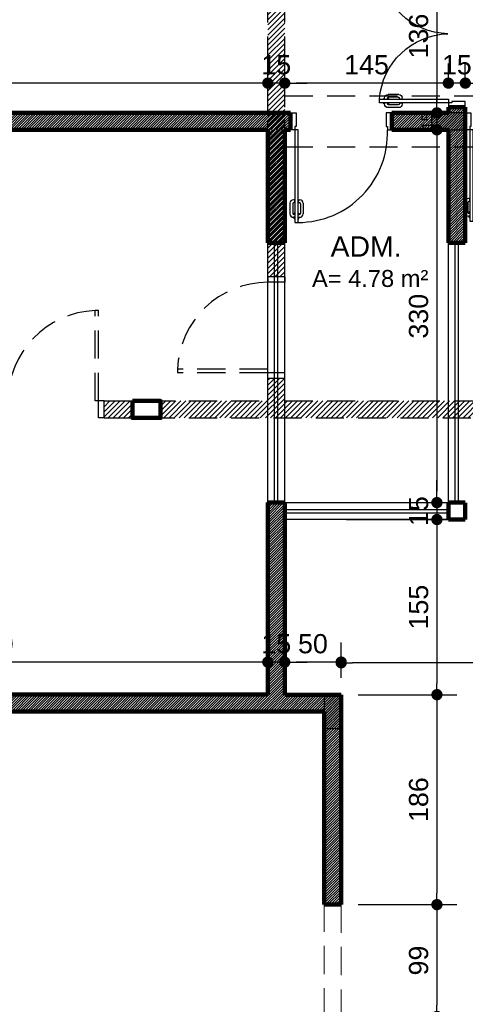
# Model space of a CAD drawing. Header units: metres. Extents: x -44 to 208, y -13 to 238.
# Tile 113 of 154: x 28.5 to 32.45, y 217.96 to 226.68. Entities that reach past the tile are written whole.
import ezdxf

# ---------------------------------------------------------------- set-up
doc = ezdxf.new("R2010")
doc.units = ezdxf.units.M
doc.header["$MEASUREMENT"] = 0
doc.linetypes.add('HIDDEN', pattern=[0.375, 0.25, -0.125])
doc.layers.add('A4Proj', color=1, linetype='HIDDEN', lineweight=9)
doc.layers.add('ALV-ALT', color=7, linetype='Continuous', lineweight=90)
for name, color, linetype in [('ALV-CONS', 12, 'Continuous'), ('ALV-DEM', 41, 'HIDDEN'), ('CTA-GER', 35, 'Continuous'), ('ESQ-JAN', 3, 'Continuous'), ('ESQ-POR', 3, 'Continuous'), ('EST-LAJ', 6, 'Continuous'), ('HTC-PIS', 8, 'Continuous'), ('TXT-AMB', 25, 'Continuous'), ('TXT-ESP', 40, 'Continuous')]:
    doc.layers.add(name, color=color, linetype=linetype)
doc.styles.add('Texto Ambiente 1-50', font='arial.ttf', dxfattribs={"height": 0.12})
doc.styles.add('Texto Cota', font='arial.ttf')
doc.styles.add('Texto Especificacao 1-50', font='arial.ttf', dxfattribs={"height": 0.1})
doc.dimstyles.new('ARQ-1-100', dxfattribs={"dimscale": 0, "dimtxt": 0.17, "dimasz": 0.1, "dimexe": 0.175, "dimexo": 0.15, "dimgap": 0.075, "dimtad": 1, "dimdec": 0, "dimlfac": 100, "dimzin": 1, "dimdsep": 46, "dimtxsty": 'Texto Cota', "dimblk1": 'DOT', "dimblk2": 'DOT', "dimsah": 1, "dimcen": 0.2, "dimclrd": 256, "dimclre": 256, "dimclrt": 15, "dimaunit": 1, "dimazin": 0, "dimtfac": 1.8, "dimtdec": 0, "dimtix": 1, "dimtmove": 2, "dimatfit": 1, "dimldrblk": 'DOT', "dimfxl": 1, "dimtolj": 1, "dimtzin": 4, "dimlwd": -1, "dimarcsym": 0})
doc.dimstyles.new('ARQ-1-50', dxfattribs={"dimscale": 0, "dimtxt": 0.1, "dimasz": 0.07, "dimexe": 0.075, "dimexo": 0.1, "dimgap": 0.035, "dimtad": 1, "dimdec": 0, "dimlfac": 100, "dimzin": 1, "dimdsep": 46, "dimtxsty": 'Texto Cota', "dimblk": 'DOT', "dimcen": 0.1, "dimclrd": 256, "dimclre": 256, "dimclrt": 15, "dimaunit": 1, "dimadec": 0, "dimazin": 0, "dimtfac": 1.8, "dimtdec": 0, "dimtix": 1, "dimtmove": 2, "dimatfit": 1, "dimldrblk": 'DOT', "dimfxl": 1, "dimtolj": 1, "dimtzin": 4, "dimlwd": -1, "dimarcsym": 0})
pattern_1 = [(45, (129.664362, 161.26616), (-0.0112253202, 0.0112253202), [])]

# ---------------------------------------------------------------- blocks, each defined once
blk = doc.blocks.new('A$C19E358C8')
at = {"layer": 'ALV-DEM'}
h = blk.add_hatch(dxfattribs=at)
h.set_pattern_fill('LINE', color=256, scale=0.01, angle=45)
h.set_pattern_definition([(45, (77.251412, -66.988773), (-0.02245064, 0.02245064), [])])
h.paths.add_polyline_path([(-5.85, -4.95), (-9.85, -4.95), (-9.85, -5.1), (-5.85, -5.1)])
h.paths.add_polyline_path([(-1, -4.95), (-3.35, -4.95), (-3.35, -4.75), (-3.5, -4.75), (-3.5, -4.95), (-4.45, -4.95), (-4.45, -5.1), (-1, -5.1)])
h.paths.add_polyline_path([(-4.7, -4.95), (-4.95, -4.95), (-4.95, -5.1), (-4.7, -5.1)])
h.paths.add_polyline_path([(-3.35, 0), (-3.5, 0), (-3.5, -3.85), (-3.35, -3.85)])
h.paths.add_polyline_path([(0, -4.95), (-0.1, -4.95), (-0.1, -5.1), (0, -5.1)])
h.paths.add_polyline_path([(-8.85, -12.83), (-9.85, -12.83), (-9.85, -12.98), (-8.85, -12.98)])
h.paths.add_polyline_path([(-3.89, -12.83), (-5.39, -12.83), (-5.39, -12.98), (-3.89, -12.98)])
h.paths.add_polyline_path([(0, -12.83), (-0.89, -12.83), (-0.89, -12.98), (-0.8898, -12.98), (0, -12.98)])
h.paths.add_polyline_path([(2.5, -13.9), (1.25, -13.9), (1.25, -13.8), (1.1, -13.8), (1.1, -14.15), (1.25, -14.15), (1.25, -14.05), (2.5, -14.05)])
h.paths.add_polyline_path([(1.25, -13), (1.1, -13), (1.1, -13.1), (1.25, -13.1)])
h.paths.add_polyline_path([(2.5, -14.95), (1.25, -14.95), (1.25, -14.85), (1.1, -14.85), (1.1, -15.2), (1.25, -15.2), (1.25, -15.1), (2.5, -15.1)])
h.paths.add_polyline_path([(2.5, -16), (1.25, -16), (1.25, -15.9), (1.1, -15.9), (1.1, -16.15), (2.5, -16.15)])
for p, q in [((-3.5, -3.85), (-3.5, 0)), ((-3.35, -3.85), (-3.35, 0)), ((-3.35, -2.25), (-1, -2.25)), ((-3.35, -2.7), (-1, -2.7)), ((-3.5, -3.85), (-3.5, -3.9)), ((-3.35, -3.85), (-3.5, -3.85)), ((-3.35, -3.9), (-3.5, -3.9)), ((-3.35, -3.85), (-3.35, -3.9)), ((-5.03, -4.95), (-5.03, -4.15)), ((-5, -4.95), (-5, -4.15)), ((-3.5, -4.67), (-4.3, -4.67)), ((-4.3, -4.67), (-4.3, -4.7)), ((-3.5, -4.7), (-4.3, -4.7)), ((-3.5, -4.7), (-3.5, -4.67)), ((-3.35, -4.7), (-3.5, -4.7)), ((-3.5, -4.75), (-3.5, -4.7)), ((-3.35, -4.75), (-3.35, -4.7)), ((-3.5, -4.95), (-3.5, -4.75)), ((-3.35, -4.75), (-3.5, -4.75)), ((-3.35, -4.95), (-3.35, -4.75)), ((-5, -4.95), (-5.03, -4.95)), ((-5, -5.1), (-5, -4.95)), ((-4.95, -4.95), (-5, -4.95)), ((-4.95, -5.1), (-4.95, -4.95)), ((-4.95, -4.95), (-3.5, -4.95)), ((-3.35, -4.95), (-1, -4.95)), ((-4.95, -5.1), (-5, -5.1)), ((-4.95, -5.1), (-1, -5.1))]:
    blk.add_line(p, q, dxfattribs=at)
for centre, start, end in [((-3.5, -4.7), 90, 177.85241), ((-5, -4.95), 92.14759, 180)]:
    blk.add_arc(centre, 0.8006, start, end, dxfattribs=at)
at = {"layer": 'ESQ-POR', "color": 3, "linetype": 'Continuous', "lineweight": -3}
blk.add_line((-5, -4.15), (-5.03, -4.15), dxfattribs=at)
blk = doc.blocks.new('PORTA')
at = {"layer": 'ESQ-POR'}
for p, q in [((-19.1185, 71.4938), (-19.0685, 71.4938)), ((-19.0685, 71.4938), (-19.0685, 71.3738)), ((-18.2685, 71.4938), (-18.2685, 71.3738)), ((-18.2185, 71.4938), (-18.2685, 71.4938)), ((-18.2185, 71.4938), (-18.2685, 71.4938)), ((-19.0785, 71.3438), (-19.1185, 71.3438)), ((-19.0785, 71.3738), (-19.0785, 71.3438)), ((-19.0685, 71.3738), (-19.0785, 71.3738)), ((-19.0485, 71.3438), (-19.0785, 71.3438)), ((-19.0785, 71.3438), (-19.0785, 70.5238)), ((-19.0485, 70.5238), (-19.0485, 71.3438)), ((-18.2685, 71.3738), (-18.2585, 71.3738)), ((-18.2585, 71.3738), (-18.2585, 71.3438)), ((-18.2585, 71.3438), (-18.2185, 71.3438)), ((-19.1219, 70.6945), (-19.1219, 70.5993)), ((-19.0972, 70.6895), (-19.0972, 70.604)), ((-19.0793, 70.7245), (-19.0919, 70.7245)), ((-19.0793, 70.6995), (-19.0872, 70.6995)), ((-19.0793, 70.6995), (-19.0793, 70.7245)), ((-19.0478, 70.7245), (-19.0352, 70.7245)), ((-19.0478, 70.6995), (-19.0478, 70.7245)), ((-19.0478, 70.6995), (-19.0399, 70.6995)), ((-19.0299, 70.6895), (-19.0299, 70.604)), ((-19.0052, 70.6945), (-19.0052, 70.5993)), ((-19.0785, 70.6074), (-19.0845, 70.6074)), ((-19.0845, 70.6074), (-19.0845, 70.594)), ((-19.0485, 70.6074), (-19.0426, 70.6074)), ((-19.0426, 70.6074), (-19.0426, 70.594)), ((-19.0841, 70.5693), (-19.0919, 70.5693)), ((-19.0841, 70.594), (-19.0872, 70.594)), ((-19.0841, 70.5566), (-19.0841, 70.5693)), ((-19.0785, 70.5566), (-19.0841, 70.5566)), ((-19.0785, 70.5238), (-19.0485, 70.5238)), ((-19.0485, 70.5566), (-19.0429, 70.5566)), ((-19.0429, 70.594), (-19.0399, 70.594)), ((-19.0429, 70.5566), (-19.0429, 70.5693)), ((-19.0429, 70.5693), (-19.0352, 70.5693))]:
    blk.add_line(p, q, dxfattribs=at)
for centre, radius, start, end in [((-19.0485, 71.3143), 0.7905, 270, 2.135), ((-19.0919, 70.6945), 0.03, 90, 180), ((-19.0872, 70.6895), 0.01, 90, 180), ((-19.0399, 70.6895), 0.01, 0, 90), ((-19.0352, 70.6945), 0.03, 0, 90), ((-19.0919, 70.5993), 0.03, 180, 270), ((-19.0872, 70.604), 0.01, 180, 270), ((-19.0399, 70.604), 0.01, 270, 0), ((-19.0352, 70.5993), 0.03, 270, 0)]:
    blk.add_arc(centre, radius, start, end, dxfattribs=at)
blk = doc.blocks.new('PORTA 120 DUPLA')
at = {"layer": 'ESQ-POR'}
for p, q in [((-96.8286, 44.0414), (-96.7786, 44.0414)), ((-96.7786, 44.0414), (-96.7786, 43.9214)), ((-95.5786, 44.0412), (-95.5786, 43.9212)), ((-95.5786, 44.0412), (-95.5286, 44.0412)), ((-96.7886, 43.8914), (-96.8286, 43.8914)), ((-96.7886, 43.9214), (-96.7886, 43.8914)), ((-96.7786, 43.9214), (-96.7886, 43.9214)), ((-96.7886, 43.8914), (-96.7886, 43.2814)), ((-96.7586, 43.8914), (-96.7886, 43.8914)), ((-96.7586, 43.2814), (-96.7586, 43.8914)), ((-95.5986, 43.8912), (-95.5986, 43.2812)), ((-95.5986, 43.8912), (-95.5686, 43.8912)), ((-95.5786, 43.9212), (-95.5686, 43.9212)), ((-95.5686, 43.9212), (-95.5686, 43.8912)), ((-95.5686, 43.2812), (-95.5686, 43.8912)), ((-95.5686, 43.8912), (-95.5286, 43.8912)), ((-96.832, 43.4521), (-96.832, 43.3569)), ((-96.8073, 43.4471), (-96.8073, 43.3616)), ((-96.7894, 43.4821), (-96.802, 43.4821)), ((-96.7894, 43.4571), (-96.7973, 43.4571)), ((-96.7894, 43.4571), (-96.7894, 43.4821)), ((-96.7579, 43.4571), (-96.7579, 43.4821)), ((-96.7579, 43.4821), (-96.7453, 43.4821)), ((-96.7579, 43.4571), (-96.75, 43.4571)), ((-96.74, 43.4471), (-96.74, 43.3616)), ((-96.7153, 43.4521), (-96.7153, 43.3569)), ((-95.642, 43.4518), (-95.642, 43.3567)), ((-95.6173, 43.4469), (-95.6173, 43.3614)), ((-95.5994, 43.4818), (-95.612, 43.4818)), ((-95.5994, 43.4569), (-95.6073, 43.4569)), ((-95.5994, 43.4569), (-95.5994, 43.4818)), ((-95.5679, 43.4818), (-95.5553, 43.4818)), ((-95.5679, 43.4569), (-95.5679, 43.4818)), ((-95.5679, 43.4569), (-95.56, 43.4569)), ((-95.55, 43.4469), (-95.55, 43.3614)), ((-95.5253, 43.4518), (-95.5253, 43.3567)), ((-96.7942, 43.3269), (-96.802, 43.3269)), ((-96.7942, 43.3516), (-96.7973, 43.3516)), ((-96.7946, 43.365), (-96.7946, 43.3516)), ((-96.7886, 43.365), (-96.7946, 43.365)), ((-96.7942, 43.3142), (-96.7942, 43.3269)), ((-96.7586, 43.365), (-96.7527, 43.365)), ((-96.753, 43.3516), (-96.75, 43.3516)), ((-96.753, 43.3269), (-96.7453, 43.3269)), ((-96.753, 43.3142), (-96.753, 43.3269)), ((-96.7527, 43.365), (-96.7527, 43.3516)), ((-95.6042, 43.3267), (-95.612, 43.3267)), ((-95.6042, 43.3514), (-95.6073, 43.3514)), ((-95.5986, 43.3648), (-95.6046, 43.3648)), ((-95.6046, 43.3648), (-95.6046, 43.3514)), ((-95.6042, 43.314), (-95.6042, 43.3267)), ((-95.5686, 43.3648), (-95.5627, 43.3648)), ((-95.563, 43.3514), (-95.56, 43.3514)), ((-95.563, 43.314), (-95.563, 43.3267)), ((-95.563, 43.3267), (-95.5553, 43.3267)), ((-95.5627, 43.3648), (-95.5627, 43.3514)), ((-96.7886, 43.3142), (-96.7942, 43.3142)), ((-96.7886, 43.2814), (-96.7586, 43.2814)), ((-96.7586, 43.3142), (-96.753, 43.3142)), ((-95.5986, 43.314), (-95.6042, 43.314)), ((-95.5986, 43.2812), (-95.5686, 43.2812)), ((-95.5686, 43.314), (-95.563, 43.314))]:
    blk.add_line(p, q, dxfattribs=at)
for centre, radius, start, end in [((-96.8016, 43.9031), 0.6232, 273.95602, 358.46116), ((-95.5552, 43.9033), 0.6236, 181.55354, 266.00804), ((-96.802, 43.4521), 0.03, 90, 180), ((-96.7973, 43.4471), 0.01, 90, 180), ((-96.75, 43.4471), 0.01, 0, 90), ((-96.7453, 43.4521), 0.03, 0, 90), ((-95.612, 43.4518), 0.03, 90, 180), ((-95.6073, 43.4469), 0.01, 90, 180), ((-95.56, 43.4469), 0.01, 0, 90), ((-95.5553, 43.4518), 0.03, 0, 90), ((-96.802, 43.3569), 0.03, 180, 270), ((-96.7973, 43.3616), 0.01, 180, 270), ((-96.75, 43.3616), 0.01, 270, 0), ((-96.7453, 43.3569), 0.03, 270, 0), ((-95.612, 43.3567), 0.03, 180, 270), ((-95.6073, 43.3614), 0.01, 180, 270), ((-95.56, 43.3614), 0.01, 270, 0), ((-95.5553, 43.3567), 0.03, 270, 0)]:
    blk.add_arc(centre, radius, start, end, dxfattribs=at)
blk = doc.blocks.new('PORTA 1.60X2.10 DUPLA')
at = {"layer": 'ESQ-POR'}
for p, q in [((-103.6934, 43.2764), (-103.6434, 43.2764)), ((-103.6434, 43.2764), (-103.6434, 43.1564)), ((-102.0434, 43.2764), (-102.0434, 43.1564)), ((-101.9934, 43.2764), (-102.0434, 43.2764)), ((-103.6434, 43.1564), (-103.6534, 43.1564)), ((-103.6534, 43.1564), (-103.6534, 43.1264)), ((-102.0434, 43.1564), (-102.0334, 43.1564)), ((-102.0334, 43.1564), (-102.0334, 43.1264)), ((-103.6534, 43.1264), (-103.6934, 43.1264)), ((-103.6234, 43.1264), (-103.6534, 43.1264)), ((-103.6534, 43.1264), (-103.6534, 42.3164)), ((-103.6234, 42.3164), (-103.6234, 43.1264)), ((-102.0334, 43.1264), (-102.0634, 43.1264)), ((-102.0634, 43.1264), (-102.0634, 42.3164)), ((-102.0334, 42.3164), (-102.0334, 43.1264)), ((-102.0334, 43.1264), (-101.9934, 43.1264)), ((-103.6967, 42.487), (-103.6967, 42.3919)), ((-103.6721, 42.4821), (-103.6721, 42.3966)), ((-103.6542, 42.517), (-103.6667, 42.517)), ((-103.6542, 42.4921), (-103.6621, 42.4921)), ((-103.6542, 42.4921), (-103.6542, 42.517)), ((-103.6226, 42.517), (-103.6101, 42.517)), ((-103.6226, 42.4921), (-103.6226, 42.517)), ((-103.6226, 42.4921), (-103.6147, 42.4921)), ((-103.6047, 42.4821), (-103.6047, 42.3966)), ((-103.5801, 42.487), (-103.5801, 42.3919)), ((-102.1067, 42.487), (-102.1067, 42.3919)), ((-102.0821, 42.4821), (-102.0821, 42.3966)), ((-102.0642, 42.517), (-102.0767, 42.517)), ((-102.0642, 42.4921), (-102.0721, 42.4921)), ((-102.0642, 42.4921), (-102.0642, 42.517)), ((-102.0326, 42.4921), (-102.0326, 42.517)), ((-102.0326, 42.517), (-102.0201, 42.517)), ((-102.0326, 42.4921), (-102.0247, 42.4921)), ((-102.0147, 42.4821), (-102.0147, 42.3966)), ((-101.9901, 42.487), (-101.9901, 42.3919)), ((-103.659, 42.3619), (-103.6667, 42.3619)), ((-103.659, 42.3866), (-103.6621, 42.3866)), ((-103.6534, 42.4), (-103.6594, 42.4)), ((-103.6594, 42.4), (-103.6594, 42.3866)), ((-103.659, 42.3492), (-103.659, 42.3619)), ((-103.6234, 42.4), (-103.6174, 42.4)), ((-103.6178, 42.3866), (-103.6147, 42.3866)), ((-103.6178, 42.3492), (-103.6178, 42.3619)), ((-103.6178, 42.3619), (-103.6101, 42.3619)), ((-103.6174, 42.4), (-103.6174, 42.3866)), ((-102.069, 42.3619), (-102.0767, 42.3619)), ((-102.069, 42.3866), (-102.0721, 42.3866)), ((-102.0694, 42.4), (-102.0694, 42.3866)), ((-102.0634, 42.4), (-102.0694, 42.4)), ((-102.069, 42.3492), (-102.069, 42.3619)), ((-102.0334, 42.4), (-102.0274, 42.4)), ((-102.0278, 42.3866), (-102.0247, 42.3866)), ((-102.0278, 42.3619), (-102.0201, 42.3619)), ((-102.0278, 42.3492), (-102.0278, 42.3619)), ((-102.0274, 42.4), (-102.0274, 42.3866)), ((-103.6534, 42.3492), (-103.659, 42.3492)), ((-103.6534, 42.3164), (-103.6234, 42.3164)), ((-103.6234, 42.3492), (-103.6178, 42.3492)), ((-102.0634, 42.3492), (-102.069, 42.3492)), ((-102.0634, 42.3164), (-102.0334, 42.3164)), ((-102.0334, 42.3492), (-102.0278, 42.3492))]:
    blk.add_line(p, q, dxfattribs=at)
for centre, radius, start, end in [((-103.6661, 43.1335), 0.8183, 272.99026, 359.49822), ((-102.0252, 43.1287), 0.8132, 180.16307, 267.30577), ((-103.6667, 42.487), 0.03, 90, 180), ((-103.6621, 42.4821), 0.01, 90, 180), ((-103.6147, 42.4821), 0.01, 0, 90), ((-103.6101, 42.487), 0.03, 0, 90), ((-102.0767, 42.487), 0.03, 90, 180), ((-102.0721, 42.4821), 0.01, 90, 180), ((-102.0247, 42.4821), 0.01, 0, 90), ((-102.0201, 42.487), 0.03, 0, 90), ((-103.6667, 42.3919), 0.03, 180, 270), ((-103.6621, 42.3966), 0.01, 180, 270), ((-103.6147, 42.3966), 0.01, 270, 0), ((-103.6101, 42.3919), 0.03, 270, 0), ((-102.0767, 42.3919), 0.03, 180, 270), ((-102.0721, 42.3966), 0.01, 180, 270), ((-102.0247, 42.3966), 0.01, 270, 0), ((-102.0201, 42.3919), 0.03, 270, 0)]:
    blk.add_arc(centre, radius, start, end, dxfattribs=at)
blk = doc.blocks.new('_DOT')
at = {"color": 0, "linetype": 'ByBlock'}
blk.add_line((-0.5, 0), (-1, 0), dxfattribs=at)
at = {"color": 0, "linetype": 'ByBlock', "const_width": 0.5}
blk.add_lwpolyline([(-0.25, 0, 1), (0.25, 0, 1)], format="xyb", close=True, dxfattribs=at)
blk = doc.blocks.new('*D4284')
at = {"layer": 'CTA-GER', "lineweight": -2, "transparency": 16777216}
for p, q in [((32.4518, 226.0799), (32.4518, 226.2933)), ((34.352, 226.2683), (34.352, 226.2933))]:
    blk.add_line(p, q, dxfattribs=at)
at = {"layer": 'CTA-GER', "transparency": 16777216}
blk.add_line((34.252, 226.1183), (32.5518, 226.1183), dxfattribs=at)
at = {"layer": 'Defpoints', "color": 0, "transparency": 16777216}
for p in [(32.4518, 226.1183), (34.352, 226.1183), (32.4518, 225.9299)]:
    blk.add_point(p, dxfattribs=at)
at = {"layer": 'CTA-GER', "transparency": 16777216, "xscale": 0.1, "yscale": 0.1, "zscale": 0.1, "rotation": 180}
blk.add_blockref('_DOT', (32.4518, 226.1183), dxfattribs=at)
at = {"layer": 'CTA-GER', "transparency": 16777216, "xscale": 0.1, "yscale": 0.1, "zscale": 0.1}
blk.add_blockref('_DOT', (34.352, 226.1183), dxfattribs=at)
at = {"layer": 'CTA-GER', "color": 15, "transparency": 16777216, "insert": (33.4019, 226.2801), "char_height": 0.17, "attachment_point": 5, "style": 'Texto Cota'}
blk.add_mtext('\\A1;190', dxfattribs=at)
blk = doc.blocks.new('*D4285')
at = {"layer": 'CTA-GER', "lineweight": -2, "transparency": 16777216}
for p, q in [((32.3018, 226.0749), (32.3018, 226.2933)), ((32.4518, 226.0799), (32.4518, 226.2933))]:
    blk.add_line(p, q, dxfattribs=at)
at = {"layer": 'CTA-GER', "transparency": 16777216}
for p, q in [((32.2018, 226.1183), (32.1018, 226.1183)), ((32.4518, 226.1183), (32.3018, 226.1183)), ((32.5518, 226.1183), (32.6518, 226.1183))]:
    blk.add_line(p, q, dxfattribs=at)
at = {"layer": 'Defpoints', "color": 0, "transparency": 16777216}
for p in [(32.3018, 226.1183), (32.3018, 225.9249), (32.4518, 225.9299)]:
    blk.add_point(p, dxfattribs=at)
at = {"layer": 'CTA-GER', "transparency": 16777216, "xscale": 0.1, "yscale": 0.1, "zscale": 0.1}
blk.add_blockref('_DOT', (32.3018, 226.1183), dxfattribs=at)
at = {"layer": 'CTA-GER', "transparency": 16777216, "xscale": 0.1, "yscale": 0.1, "zscale": 0.1, "rotation": 180}
blk.add_blockref('_DOT', (32.4518, 226.1183), dxfattribs=at)
at = {"layer": 'CTA-GER', "color": 15, "transparency": 16777216, "insert": (32.3768, 226.2801), "char_height": 0.17, "attachment_point": 5, "style": 'Texto Cota'}
blk.add_mtext('\\A1;15', dxfattribs=at)
blk = doc.blocks.new('*D4299')
at = {"layer": 'CTA-GER', "lineweight": -2, "transparency": 16777216}
for p, q in [((30.852, 226.0049), (30.852, 226.2933)), ((32.3018, 226.0749), (32.3018, 226.2933))]:
    blk.add_line(p, q, dxfattribs=at)
at = {"layer": 'CTA-GER', "transparency": 16777216}
blk.add_line((32.2018, 226.1183), (30.952, 226.1183), dxfattribs=at)
at = {"layer": 'Defpoints', "color": 0, "transparency": 16777216}
for p in [(30.852, 226.1183), (32.3018, 225.9249), (30.852, 225.8549)]:
    blk.add_point(p, dxfattribs=at)
at = {"layer": 'CTA-GER', "transparency": 16777216, "xscale": 0.1, "yscale": 0.1, "zscale": 0.1, "rotation": 180}
blk.add_blockref('_DOT', (30.852, 226.1183), dxfattribs=at)
at = {"layer": 'CTA-GER', "transparency": 16777216, "xscale": 0.1, "yscale": 0.1, "zscale": 0.1}
blk.add_blockref('_DOT', (32.3018, 226.1183), dxfattribs=at)
at = {"layer": 'CTA-GER', "color": 15, "transparency": 16777216, "insert": (31.5769, 226.2801), "char_height": 0.17, "attachment_point": 5, "style": 'Texto Cota'}
blk.add_mtext('\\A1;145', dxfattribs=at)
blk = doc.blocks.new('*D4300')
at = {"layer": 'CTA-GER', "lineweight": -2, "transparency": 16777216}
for p, q in [((30.702, 225.8549), (30.702, 226.2933)), ((30.852, 226.0049), (30.852, 226.2933))]:
    blk.add_line(p, q, dxfattribs=at)
at = {"layer": 'CTA-GER', "transparency": 16777216}
for p, q in [((30.602, 226.1183), (30.502, 226.1183)), ((30.852, 226.1183), (30.702, 226.1183)), ((30.952, 226.1183), (31.052, 226.1183))]:
    blk.add_line(p, q, dxfattribs=at)
at = {"layer": 'Defpoints', "color": 0, "transparency": 16777216}
for p in [(30.702, 226.1183), (30.852, 225.8549), (30.702, 225.7049)]:
    blk.add_point(p, dxfattribs=at)
at = {"layer": 'CTA-GER', "transparency": 16777216, "xscale": 0.1, "yscale": 0.1, "zscale": 0.1}
blk.add_blockref('_DOT', (30.702, 226.1183), dxfattribs=at)
at = {"layer": 'CTA-GER', "transparency": 16777216, "xscale": 0.1, "yscale": 0.1, "zscale": 0.1, "rotation": 180}
blk.add_blockref('_DOT', (30.852, 226.1183), dxfattribs=at)
at = {"layer": 'CTA-GER', "color": 15, "transparency": 16777216, "insert": (30.777, 226.2801), "char_height": 0.17, "attachment_point": 5, "style": 'Texto Cota'}
blk.add_mtext('\\A1;15', dxfattribs=at)
blk = doc.blocks.new('*D4301')
at = {"layer": 'CTA-GER', "lineweight": -2, "transparency": 16777216}
for p, q in [((25.702, 226.0049), (25.702, 226.2933)), ((30.702, 225.8549), (30.702, 226.2933))]:
    blk.add_line(p, q, dxfattribs=at)
at = {"layer": 'CTA-GER', "transparency": 16777216}
blk.add_line((30.602, 226.1183), (25.802, 226.1183), dxfattribs=at)
at = {"layer": 'Defpoints', "color": 0, "transparency": 16777216}
for p in [(25.702, 226.1183), (25.702, 225.8549), (30.702, 225.7049)]:
    blk.add_point(p, dxfattribs=at)
at = {"layer": 'CTA-GER', "transparency": 16777216, "xscale": 0.1, "yscale": 0.1, "zscale": 0.1, "rotation": 180}
blk.add_blockref('_DOT', (25.702, 226.1183), dxfattribs=at)
at = {"layer": 'CTA-GER', "transparency": 16777216, "xscale": 0.1, "yscale": 0.1, "zscale": 0.1}
blk.add_blockref('_DOT', (30.702, 226.1183), dxfattribs=at)
at = {"layer": 'CTA-GER', "color": 15, "transparency": 16777216, "insert": (28.202, 226.2801), "char_height": 0.17, "attachment_point": 5, "style": 'Texto Cota'}
blk.add_mtext('\\A1;500', dxfattribs=at)
blk = doc.blocks.new('*D4305')
at = {"layer": 'CTA-GER', "lineweight": -2, "transparency": 16777216}
for p, q in [((32.1515, 227.2149), (32.0255, 227.2149)), ((32.152, 225.8549), (32.0255, 225.8549))]:
    blk.add_line(p, q, dxfattribs=at)
at = {"layer": 'CTA-GER', "transparency": 16777216}
blk.add_line((32.2005, 227.1149), (32.2005, 225.9549), dxfattribs=at)
at = {"layer": 'Defpoints', "color": 0, "transparency": 16777216}
for p in [(32.3015, 227.2149), (32.2005, 225.8549), (32.302, 225.8549)]:
    blk.add_point(p, dxfattribs=at)
at = {"layer": 'CTA-GER', "transparency": 16777216, "xscale": 0.1, "yscale": 0.1, "zscale": 0.1}
for p, rotation in [((32.2005, 227.2149), 90), ((32.2005, 225.8549), 270)]:
    blk.add_blockref('_DOT', p, dxfattribs=dict(at, rotation=rotation))
at = {"layer": 'CTA-GER', "color": 15, "transparency": 16777216, "insert": (32.0386, 226.5349), "char_height": 0.17, "attachment_point": 5, "rotation": 90, "style": 'Texto Cota'}
blk.add_mtext('\\A1;136', dxfattribs=at)
blk = doc.blocks.new('*D4306')
at = {"layer": 'CTA-GER', "transparency": 16777216}
for p, q in [((32.2005, 225.9249), (32.2005, 225.9949)), ((32.2005, 225.8549), (32.2005, 225.7049)), ((32.2005, 225.6349), (32.2005, 225.5649))]:
    blk.add_line(p, q, dxfattribs=at)
at = {"layer": 'CTA-GER', "lineweight": -2, "transparency": 16777216}
for p, q in [((32.202, 225.8549), (32.1255, 225.8549)), ((32.202, 225.7049), (32.1255, 225.7049))]:
    blk.add_line(p, q, dxfattribs=at)
at = {"layer": 'Defpoints', "color": 0, "transparency": 16777216}
for p in [(32.302, 225.8549), (32.2005, 225.7049), (32.302, 225.7049)]:
    blk.add_point(p, dxfattribs=at)
at = {"layer": 'CTA-GER', "transparency": 16777216, "xscale": 0.07, "yscale": 0.07, "zscale": 0.07}
for p, rotation in [((32.2005, 225.8549), 270), ((32.2005, 225.7049), 90)]:
    blk.add_blockref('_DOT', p, dxfattribs=dict(at, rotation=rotation))
at = {"layer": 'CTA-GER', "color": 15, "transparency": 16777216, "insert": (32.1144, 225.7799), "char_height": 0.1, "attachment_point": 5, "rotation": 90, "style": 'Texto Cota'}
blk.add_mtext('\\A1;15', dxfattribs=at)
blk = doc.blocks.new('*D4307')
at = {"layer": 'CTA-GER', "lineweight": -2, "transparency": 16777216}
for p, q in [((32.152, 225.7049), (32.0251, 225.7049)), ((32.3501, 222.4049), (32.3751, 222.4049))]:
    blk.add_line(p, q, dxfattribs=at)
at = {"layer": 'CTA-GER', "transparency": 16777216}
blk.add_line((32.2001, 225.6049), (32.2001, 222.5049), dxfattribs=at)
at = {"layer": 'Defpoints', "color": 0, "transparency": 16777216}
for p in [(32.302, 225.7049), (32.2001, 222.4049), (32.2001, 222.4049)]:
    blk.add_point(p, dxfattribs=at)
at = {"layer": 'CTA-GER', "transparency": 16777216, "xscale": 0.1, "yscale": 0.1, "zscale": 0.1}
for p, rotation in [((32.2001, 225.7049), 90), ((32.2001, 222.4049), 270)]:
    blk.add_blockref('_DOT', p, dxfattribs=dict(at, rotation=rotation))
at = {"layer": 'CTA-GER', "color": 15, "transparency": 16777216, "insert": (32.0382, 224.0549), "char_height": 0.17, "attachment_point": 5, "rotation": 90, "style": 'Texto Cota'}
blk.add_mtext('\\A1;330', dxfattribs=at)
blk = doc.blocks.new('*D4308')
at = {"layer": 'CTA-GER', "transparency": 16777216}
for p, q in [((32.2005, 222.5049), (32.2005, 222.6049)), ((32.2005, 222.4049), (32.2005, 222.2549)), ((32.2005, 222.1549), (32.2005, 222.0549))]:
    blk.add_line(p, q, dxfattribs=at)
at = {"layer": 'CTA-GER', "lineweight": -2, "transparency": 16777216}
for p, q in [((32.2485, 222.4049), (32.3755, 222.4049)), ((32.3505, 222.2549), (32.3755, 222.2549))]:
    blk.add_line(p, q, dxfattribs=at)
at = {"layer": 'Defpoints', "color": 0, "transparency": 16777216}
for p in [(32.0985, 222.4049), (32.2005, 222.2549), (32.2005, 222.2549)]:
    blk.add_point(p, dxfattribs=at)
at = {"layer": 'CTA-GER', "transparency": 16777216, "xscale": 0.1, "yscale": 0.1, "zscale": 0.1}
for p, rotation in [((32.2005, 222.4049), 270), ((32.2005, 222.2549), 90)]:
    blk.add_blockref('_DOT', p, dxfattribs=dict(at, rotation=rotation))
at = {"layer": 'CTA-GER', "color": 15, "transparency": 16777216, "insert": (32.0387, 222.3299), "char_height": 0.17, "attachment_point": 5, "rotation": 90, "style": 'Texto Cota'}
blk.add_mtext('\\A1;15', dxfattribs=at)
blk = doc.blocks.new('*D4309')
at = {"layer": 'CTA-GER', "lineweight": -2, "transparency": 16777216}
for p, q in [((31.4001, 222.2549), (32.3755, 222.2549)), ((31.502, 220.7049), (32.3755, 220.7049))]:
    blk.add_line(p, q, dxfattribs=at)
at = {"layer": 'CTA-GER', "transparency": 16777216}
blk.add_line((32.2005, 222.1549), (32.2005, 220.8049), dxfattribs=at)
at = {"layer": 'Defpoints', "color": 0, "transparency": 16777216}
for p in [(31.2501, 222.2549), (31.352, 220.7049), (32.2005, 220.7049)]:
    blk.add_point(p, dxfattribs=at)
at = {"layer": 'CTA-GER', "transparency": 16777216, "xscale": 0.1, "yscale": 0.1, "zscale": 0.1}
for p, rotation in [((32.2005, 222.2549), 90), ((32.2005, 220.7049), 270)]:
    blk.add_blockref('_DOT', p, dxfattribs=dict(at, rotation=rotation))
at = {"layer": 'CTA-GER', "color": 15, "transparency": 16777216, "insert": (32.0387, 221.4799), "char_height": 0.17, "attachment_point": 5, "rotation": 90, "style": 'Texto Cota'}
blk.add_mtext('\\A1;155', dxfattribs=at)
blk = doc.blocks.new('*D4310')
at = {"layer": 'CTA-GER', "lineweight": -2, "transparency": 16777216}
for p, q in [((31.502, 220.7049), (32.3755, 220.7049)), ((31.502, 218.8464), (32.3755, 218.8464))]:
    blk.add_line(p, q, dxfattribs=at)
at = {"layer": 'CTA-GER', "transparency": 16777216}
blk.add_line((32.2005, 220.6049), (32.2005, 218.9464), dxfattribs=at)
at = {"layer": 'Defpoints', "color": 0, "transparency": 16777216}
for p in [(31.352, 220.7049), (31.352, 218.8464), (32.2005, 218.8464)]:
    blk.add_point(p, dxfattribs=at)
at = {"layer": 'CTA-GER', "transparency": 16777216, "xscale": 0.1, "yscale": 0.1, "zscale": 0.1}
for p, rotation in [((32.2005, 220.7049), 90), ((32.2005, 218.8464), 270)]:
    blk.add_blockref('_DOT', p, dxfattribs=dict(at, rotation=rotation))
at = {"layer": 'CTA-GER', "color": 15, "transparency": 16777216, "insert": (32.0387, 219.7757), "char_height": 0.17, "attachment_point": 5, "rotation": 90, "style": 'Texto Cota'}
blk.add_mtext('\\A1;186', dxfattribs=at)
blk = doc.blocks.new('*D4311')
at = {"layer": 'CTA-GER', "lineweight": -2, "transparency": 16777216}
for p, q in [((31.502, 218.8464), (32.3755, 218.8464)), ((31.502, 217.8564), (32.3755, 217.8564))]:
    blk.add_line(p, q, dxfattribs=at)
at = {"layer": 'CTA-GER', "transparency": 16777216}
blk.add_line((32.2005, 218.7464), (32.2005, 217.9564), dxfattribs=at)
at = {"layer": 'Defpoints', "color": 0, "transparency": 16777216}
for p in [(31.352, 218.8464), (31.352, 217.8564), (32.2005, 217.8564)]:
    blk.add_point(p, dxfattribs=at)
at = {"layer": 'CTA-GER', "transparency": 16777216, "xscale": 0.1, "yscale": 0.1, "zscale": 0.1}
for p, rotation in [((32.2005, 218.8464), 90), ((32.2005, 217.8564), 270)]:
    blk.add_blockref('_DOT', p, dxfattribs=dict(at, rotation=rotation))
at = {"layer": 'CTA-GER', "color": 15, "transparency": 16777216, "insert": (32.0387, 218.3514), "char_height": 0.17, "attachment_point": 5, "rotation": 90, "style": 'Texto Cota'}
blk.add_mtext('\\A1;99', dxfattribs=at)
blk = doc.blocks.new('*D4329')
at = {"layer": 'CTA-GER', "lineweight": -2, "transparency": 16777216}
for p, q in [((31.352, 220.8549), (31.352, 221.162)), ((34.202, 220.8299), (34.202, 221.162))]:
    blk.add_line(p, q, dxfattribs=at)
at = {"layer": 'CTA-GER', "transparency": 16777216}
blk.add_line((34.102, 220.987), (31.452, 220.987), dxfattribs=at)
at = {"layer": 'Defpoints', "color": 0, "transparency": 16777216}
for p in [(31.352, 220.987), (31.352, 220.7049), (34.202, 220.6799)]:
    blk.add_point(p, dxfattribs=at)
at = {"layer": 'CTA-GER', "transparency": 16777216, "xscale": 0.1, "yscale": 0.1, "zscale": 0.1, "rotation": 180}
blk.add_blockref('_DOT', (31.352, 220.987), dxfattribs=at)
at = {"layer": 'CTA-GER', "transparency": 16777216, "xscale": 0.1, "yscale": 0.1, "zscale": 0.1}
blk.add_blockref('_DOT', (34.202, 220.987), dxfattribs=at)
at = {"layer": 'CTA-GER', "color": 15, "transparency": 16777216, "insert": (32.777, 221.1488), "char_height": 0.17, "attachment_point": 5, "style": 'Texto Cota'}
blk.add_mtext('\\A1;285', dxfattribs=at)
blk = doc.blocks.new('*D4330')
at = {"layer": 'CTA-GER', "lineweight": -2, "transparency": 16777216}
for p, q in [((30.852, 220.8549), (30.852, 221.1682)), ((31.352, 220.8549), (31.352, 221.1682))]:
    blk.add_line(p, q, dxfattribs=at)
at = {"layer": 'CTA-GER', "transparency": 16777216}
blk.add_line((31.252, 220.9932), (30.952, 220.9932), dxfattribs=at)
at = {"layer": 'Defpoints', "color": 0, "transparency": 16777216}
for p in [(30.852, 220.9932), (30.852, 220.7049), (31.352, 220.7049)]:
    blk.add_point(p, dxfattribs=at)
at = {"layer": 'CTA-GER', "transparency": 16777216, "xscale": 0.1, "yscale": 0.1, "zscale": 0.1, "rotation": 180}
blk.add_blockref('_DOT', (30.852, 220.9932), dxfattribs=at)
at = {"layer": 'CTA-GER', "transparency": 16777216, "xscale": 0.1, "yscale": 0.1, "zscale": 0.1}
blk.add_blockref('_DOT', (31.352, 220.9932), dxfattribs=at)
at = {"layer": 'CTA-GER', "color": 15, "transparency": 16777216, "insert": (31.102, 221.155), "char_height": 0.17, "attachment_point": 5, "style": 'Texto Cota'}
blk.add_mtext('\\A1;50', dxfattribs=at)
blk = doc.blocks.new('*D4331')
at = {"layer": 'CTA-GER', "lineweight": -2, "transparency": 16777216}
for p, q in [((30.702, 220.8552), (30.702, 221.1682)), ((30.852, 220.8549), (30.852, 221.1682))]:
    blk.add_line(p, q, dxfattribs=at)
at = {"layer": 'CTA-GER', "transparency": 16777216}
for p, q in [((30.602, 220.9932), (30.502, 220.9932)), ((30.852, 220.9932), (30.702, 220.9932)), ((30.952, 220.9932), (31.052, 220.9932))]:
    blk.add_line(p, q, dxfattribs=at)
at = {"layer": 'Defpoints', "color": 0, "transparency": 16777216}
for p in [(30.702, 220.9932), (30.702, 220.7052), (30.852, 220.7049)]:
    blk.add_point(p, dxfattribs=at)
at = {"layer": 'CTA-GER', "transparency": 16777216, "xscale": 0.1, "yscale": 0.1, "zscale": 0.1}
blk.add_blockref('_DOT', (30.702, 220.9932), dxfattribs=at)
at = {"layer": 'CTA-GER', "transparency": 16777216, "xscale": 0.1, "yscale": 0.1, "zscale": 0.1, "rotation": 180}
blk.add_blockref('_DOT', (30.852, 220.9932), dxfattribs=at)
at = {"layer": 'CTA-GER', "color": 15, "transparency": 16777216, "insert": (30.777, 221.155), "char_height": 0.17, "attachment_point": 5, "style": 'Texto Cota'}
blk.add_mtext('\\A1;15', dxfattribs=at)
blk = doc.blocks.new('*D4332')
at = {"layer": 'CTA-GER', "lineweight": -2, "transparency": 16777216}
for p, q in [((25.802, 220.8552), (25.802, 221.1682)), ((30.702, 220.8552), (30.702, 221.1682))]:
    blk.add_line(p, q, dxfattribs=at)
at = {"layer": 'CTA-GER', "transparency": 16777216}
blk.add_line((30.602, 220.9932), (25.902, 220.9932), dxfattribs=at)
at = {"layer": 'Defpoints', "color": 0, "transparency": 16777216}
for p in [(25.802, 220.9932), (25.802, 220.7052), (30.702, 220.7052)]:
    blk.add_point(p, dxfattribs=at)
at = {"layer": 'CTA-GER', "transparency": 16777216, "xscale": 0.1, "yscale": 0.1, "zscale": 0.1, "rotation": 180}
blk.add_blockref('_DOT', (25.802, 220.9932), dxfattribs=at)
at = {"layer": 'CTA-GER', "transparency": 16777216, "xscale": 0.1, "yscale": 0.1, "zscale": 0.1}
blk.add_blockref('_DOT', (30.702, 220.9932), dxfattribs=at)
at = {"layer": 'CTA-GER', "color": 15, "transparency": 16777216, "insert": (28.252, 221.155), "char_height": 0.17, "attachment_point": 5, "style": 'Texto Cota'}
blk.add_mtext('\\A1;490', dxfattribs=at)
blk = doc.blocks.new('A$C6031014A')
at = {"layer": 'HTC-PIS'}
h = blk.add_hatch(color=256, dxfattribs=at)
h.dxf.hatch_style = 1
h.paths.add_polyline_path([(8.1, -0.15), (8.1, 0), (7.8, 0), (7.8, -0.15)])
h = blk.add_hatch(color=256, dxfattribs=at)
h.dxf.hatch_style = 1
h.paths.add_polyline_path([(7, -5.15), (6.85, -5.15), (6.85, -5.45), (7, -5.45)])
at = {"layer": 'EST-LAJ'}
for points in [[(8.1, -0.15), (8.1, 0), (7.8, 0), (7.8, -0.15), (8.1, -0.15)], [(7, -5.15), (6.85, -5.15), (6.85, -5.45), (7, -5.45), (7, -5.15)]]:
    blk.add_lwpolyline(points, close=True, dxfattribs=at)

msp = doc.modelspace()

# ---------------------------------------------------------------- hatches: boundary and pattern name
at = {"layer": 'ALV-CONS'}
h = msp.add_hatch(dxfattribs=at)
h.set_pattern_fill('LINE', color=256, scale=0.005, angle=45)
h.set_pattern_definition(pattern_1)
h.paths.add_polyline_path([(30.902, 225.8549), (25.702, 225.8549), (25.702, 225.7049), (30.852, 225.7049), (30.902, 225.7049)])
h = msp.add_hatch(dxfattribs=at)
h.set_pattern_fill('LINE', color=256, scale=0.005, angle=45)
h.set_pattern_definition(pattern_1)
h.paths.add_polyline_path([(32.452, 225.9049), (32.302, 225.9049), (32.302, 225.8549), (31.802, 225.8549), (31.802, 225.7049), (32.452, 225.7049)])
h = msp.add_hatch(dxfattribs=at)
h.set_pattern_fill('LINE', color=256, scale=0.005, angle=45)
h.set_pattern_definition([(45, (128.064362, 161.26616), (-0.0112253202, 0.0112253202), [])])
h.paths.add_polyline_path([(30.852, 225.7049), (30.702, 225.7049), (30.702, 224.7049), (30.852, 224.7049)])
h.paths.add_polyline_path([(30.852, 225.7049), (30.702, 225.7049)], flags=17)
h = msp.add_hatch(dxfattribs=at)
h.set_pattern_fill('LINE', color=256, scale=0.005, angle=45)
h.set_pattern_definition(pattern_1)
h.paths.add_polyline_path([(32.452, 225.7049), (32.302, 225.7049), (32.302, 224.7049), (32.452, 224.7049)])
h.paths.add_polyline_path([(32.452, 225.7049), (32.302, 225.7049)], flags=17)
h = msp.add_hatch(dxfattribs=at)
h.set_pattern_fill('LINE', color=256, scale=0.005, angle=45)
h.set_pattern_definition(pattern_1)
h.paths.add_polyline_path([(30.852, 222.4049), (30.702, 222.4049), (30.702, 220.7052), (25.802, 220.7052), (25.802, 220.5552), (31.202, 220.5549), (31.202, 218.8464), (31.352, 218.8464), (31.352, 220.7049), (30.852, 220.7049)])

# ---------------------------------------------------------------- linework, layer by layer
at = {"layer": 'A4Proj'}
msp.add_lwpolyline([(31.352, 217.8564), (31.202, 217.8564), (31.202, 218.8464), (31.352, 218.8464)], close=True, dxfattribs=at)
at = {"layer": 'ALV-ALT'}
for p, q in [((30.902, 225.8549), (25.702, 225.8549)), ((30.902, 225.7049), (30.902, 225.8549)), ((31.802, 225.7049), (31.802, 225.8549)), ((31.802, 225.8549), (32.302, 225.8549)), ((32.302, 225.8549), (32.3018, 225.9049)), ((32.302, 225.9049), (32.452, 225.9049)), ((32.452, 225.9049), (32.452, 224.7049)), ((25.702, 225.7049), (30.702, 225.7049)), ((30.702, 224.7049), (30.702, 225.7049)), ((30.852, 225.7049), (30.902, 225.7049)), ((30.852, 225.7049), (30.852, 224.7049)), ((32.302, 225.7049), (31.802, 225.7049)), ((32.302, 224.7049), (32.302, 225.7049)), ((30.852, 224.7049), (30.702, 224.7049)), ((32.452, 224.7049), (32.302, 224.7049)), ((29.502, 223.1549), (29.502, 223.3049)), ((29.752, 223.1549), (29.752, 223.3049)), ((30.702, 220.7052), (30.702, 222.4049)), ((30.702, 222.4049), (30.852, 222.4049)), ((30.702, 222.4049), (30.702, 222.4049)), ((30.852, 222.4049), (30.852, 220.7049)), ((32.302, 222.2549), (32.302, 222.4049)), ((32.302, 222.4049), (32.452, 222.4049)), ((32.452, 222.4033), (32.452, 222.2549)), ((32.452, 222.2549), (32.302, 222.2549)), ((25.802, 220.7052), (30.702, 220.7052)), ((30.852, 220.7049), (31.352, 220.7049)), ((31.352, 220.7049), (31.352, 218.8464)), ((31.202, 220.5549), (25.802, 220.5552)), ((31.202, 218.8464), (31.202, 220.5549)), ((31.352, 218.8464), (31.202, 218.8464))]:
    msp.add_line(p, q, dxfattribs=at)
msp.add_lwpolyline([(29.502, 223.3049), (29.752, 223.3049), (29.752, 223.1549), (29.502, 223.1549)], close=True, dxfattribs=at)
at = {"layer": 'ALV-CONS'}
msp.add_line((32.302, 225.8549), (32.302, 225.9049), dxfattribs=at)
at = {"layer": 'ESQ-JAN'}
for p, q in [((30.702, 222.4049), (30.702, 224.7049)), ((30.762, 222.4049), (30.762, 224.7049)), ((30.762, 222.4049), (30.762, 224.7049)), ((30.792, 222.4049), (30.792, 224.7049)), ((30.792, 222.4049), (30.792, 224.7049)), ((30.852, 222.4049), (30.852, 224.7049)), ((32.302, 222.4049), (32.302, 224.7049)), ((32.362, 222.4049), (32.362, 224.7049)), ((32.392, 222.4049), (32.392, 224.7049)), ((30.852, 222.4049), (32.302, 222.4049)), ((30.852, 222.3449), (32.302, 222.3449)), ((30.852, 222.3149), (32.302, 222.3149)), ((32.302, 222.2549), (30.852, 222.2549))]:
    msp.add_line(p, q, dxfattribs=at)

# ---------------------------------------------------------------- block references
at = {"layer": 'ALV-ALT', "xscale": -1, "rotation": 270}
msp.add_blockref('PORTA 120 DUPLA', (-11.5896, 322.7336), dxfattribs=at)
at = {"layer": 'ALV-ALT'}
msp.add_blockref('PORTA', (50.0205, 154.3611), dxfattribs=at)
at = {"layer": 'ALV-DEM'}
msp.add_blockref('A$C19E358C8', (34.202, 228.2549), dxfattribs=at)
at = {"layer": 'ESQ-POR'}
msp.add_blockref('PORTA 1.60X2.10 DUPLA', (136.1454, 182.5786), dxfattribs=at)
at = {"layer": 'EST-LAJ'}
msp.add_blockref('A$C6031014A', (24.352, 225.8549), dxfattribs=at)

# ---------------------------------------------------------------- texts
at = {"layer": 'TXT-AMB', "insert": (31.2583, 224.762), "char_height": 0.18, "width": 4.330813, "attachment_point": 1, "style": 'Texto Ambiente 1-50'}
msp.add_mtext('ADM.', dxfattribs=at)
at = {"layer": 'TXT-ESP', "style": 'Texto Especificacao 1-50'}
msp.add_text('A= 4.78 m²', height=0.15, dxfattribs=at).set_placement((31.0935, 224.3141))

# ---------------------------------------------------------------- dimensions: what is measured, and where the dimension line sits
at = {"layer": 'CTA-GER'}
for base, p1, p2, dimstyle, picture, middle in [((32.2005, 225.8549), (32.3015, 227.2149), (32.302, 225.8549), 'ARQ-1-100', '*D4305', (32.0386, 226.5349)), ((32.2005, 225.7049), (32.302, 225.8549), (32.302, 225.7049), 'ARQ-1-50', '*D4306', (32.1144, 225.7799)), ((32.2001, 222.4049), (32.302, 225.7049), (32.2001, 222.4049), 'ARQ-1-100', '*D4307', (32.0382, 224.0549)), ((32.2005, 222.2549), (32.0985, 222.4049), (32.2005, 222.2549), 'ARQ-1-100', '*D4308', (32.0387, 222.3299)), ((32.2005, 220.7049), (31.2501, 222.2549), (31.352, 220.7049), 'ARQ-1-100', '*D4309', (32.0387, 221.4799)), ((32.2005, 218.8464), (31.352, 220.7049), (31.352, 218.8464), 'ARQ-1-100', '*D4310', (32.0387, 219.7757)), ((32.2005, 217.8564), (31.352, 218.8464), (31.352, 217.8564), 'ARQ-1-100', '*D4311', (32.0387, 218.3514))]:
    dim = msp.add_linear_dim(base=base, p1=p1, p2=p2, angle=90, dimstyle=dimstyle, override={"dimscale": 1}, dxfattribs=at)
    dim.commit()
    dim.dimension.update_dxf_attribs({"geometry": picture, "text_midpoint": middle})
for base, p1, p2, picture, middle in [((25.702, 226.1183), (30.702, 225.7049), (25.702, 225.8549), '*D4301', (28.202, 226.2801)), ((30.702, 226.1183), (30.852, 225.8549), (30.702, 225.7049), '*D4300', (30.777, 226.2801)), ((30.852, 226.1183), (32.3018, 225.9249), (30.852, 225.8549), '*D4299', (31.5769, 226.2801)), ((32.3018, 226.1183), (32.4518, 225.9299), (32.3018, 225.9249), '*D4285', (32.3768, 226.2801)), ((32.4518, 226.1183), (34.352, 226.1183), (32.4518, 225.9299), '*D4284', (33.4019, 226.2801)), ((25.802, 220.9932), (30.702, 220.7052), (25.802, 220.7052), '*D4332', (28.252, 221.155)), ((30.702, 220.9932), (30.852, 220.7049), (30.702, 220.7052), '*D4331', (30.777, 221.155)), ((30.852, 220.9932), (31.352, 220.7049), (30.852, 220.7049), '*D4330', (31.102, 221.155)), ((31.352, 220.987), (34.202, 220.6799), (31.352, 220.7049), '*D4329', (32.777, 221.1488))]:
    dim = msp.add_linear_dim(base=base, p1=p1, p2=p2, dimstyle='ARQ-1-100', override={"dimscale": 1}, dxfattribs=at)
    dim.commit()
    dim.dimension.update_dxf_attribs({"geometry": picture, "text_midpoint": middle})

doc.saveas('drawing.dxf')
